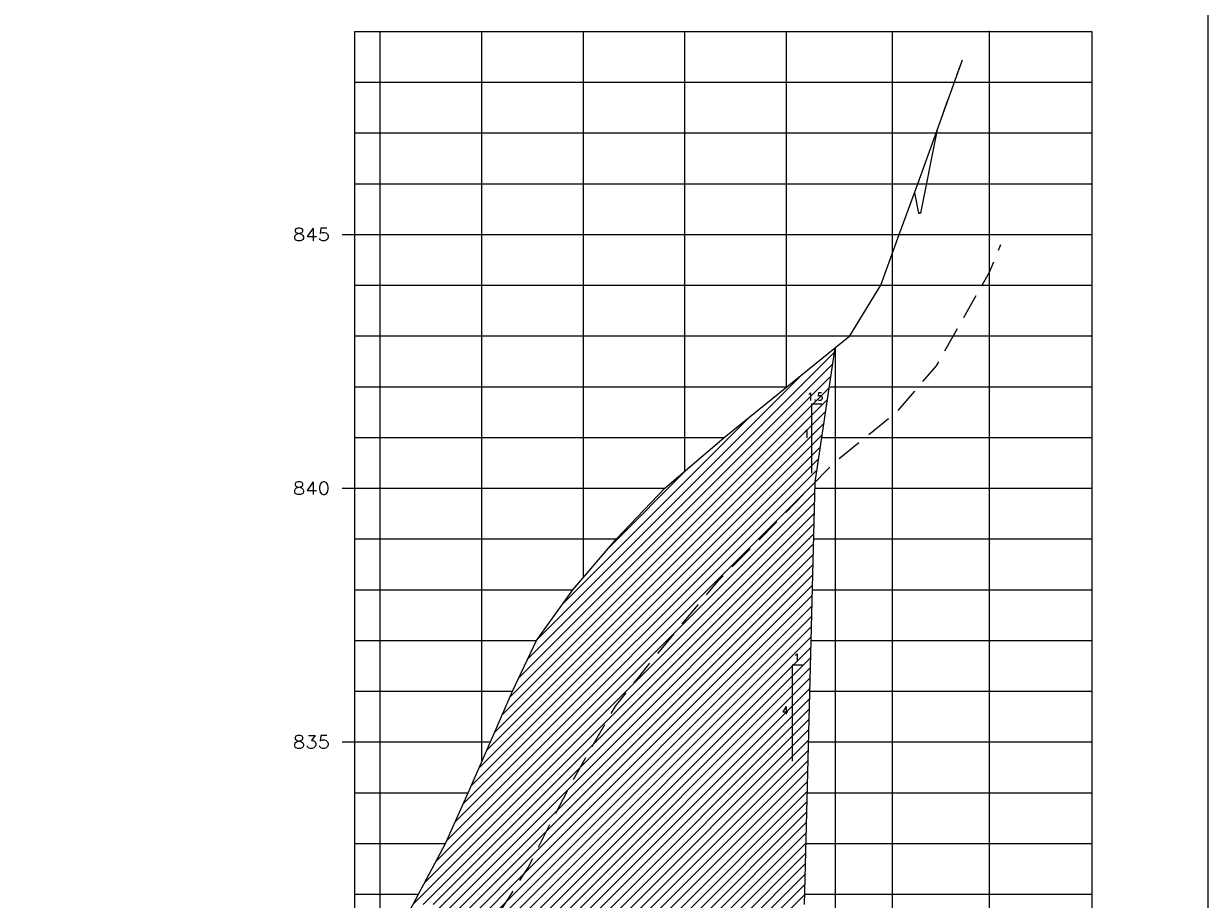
# Model space of a CAD drawing. Extents: x -1825 to 98, y 5678 to 6985.
# Tile 28 of 86: x -1408 to -1174, y 6559 to 6732. Entities that reach past the tile are written whole.
import ezdxf
from ezdxf.enums import TextEntityAlignment as Align

# ---------------------------------------------------------------- set-up
doc = ezdxf.new("R2010")
doc.units = 0
doc.header["$MEASUREMENT"] = 0
for name, pattern in [('CONTINUO', [0]), ('DASHED', [0.75, 0.5, -0.25]), ('HIDDEN', [0.375, 0.25, -0.125])]:
    doc.linetypes.add(name, pattern=pattern)
for name, color, linetype in [('-CORTE', 51, 'CONTINUOUS'), ('-PERFIL-ROCHA', 12, 'DASHED'), ('-ROCHA', 10, 'CONTINUO'), ('-TALUDI', 3, 'CONTINUOUS'), ('PADRÃO', 7, 'CONTINUOUS'), ('PG-CORTE', 4, 'CONTINUOUS'), ('PG-LINE', 7, 'CONTINUOUS'), ('PG-MALHA', 7, 'CONTINUOUS'), ('PG-TERRENO', 6, 'CONTINUOUS'), ('PG-TXT-100', 3, 'CONTINUOUS')]:
    doc.layers.add(name, color=color, linetype=linetype)
doc.styles.add('ROMANS', font='romans.shx', dxfattribs={"height": 1.5})
pattern_1 = [(45, (-2564.0654, 179.2586), (-0.9899495, 0.9899495), [])]

msp = doc.modelspace()

# ---------------------------------------------------------------- hatches: boundary and pattern name
at = {"layer": '-CORTE'}
h = msp.add_hatch(dxfattribs=at)
h.set_pattern_fill('_USER', color=256, scale=1.4, angle=45, style=0, pattern_type=0)
h.set_pattern_definition(pattern_1)
h.paths.add_polyline_path([(-1251.66, 6641.38), (-1247.69, 6667.86), (-1257.21, 6660.18), (-1269.6, 6650.18), (-1281.25, 6640.18), (-1290.79, 6630.18), (-1299.39, 6620.18), (-1306.57, 6610.18), (-1311.26, 6600.18), (-1315.64, 6590.18), (-1320.02, 6580.18), (-1324.51, 6570.18), (-1329.83, 6560.18), (-1330.89, 6558.18), (-1326.44, 6558.18), (-1322.92, 6540.65), (-1320.41, 6545.37), (-1317.75, 6550.37), (-1308.21, 6565.47), (-1303.35, 6575.03), (-1298.45, 6584.29), (-1291, 6597.23), (-1286.43, 6602.96), (-1278.17, 6613.09), (-1270.69, 6622.03), (-1263.72, 6628.93)])
h.paths.add_polyline_path([(-1253.94, 6649.76), (-1252.82, 6649.76), (-1252.82, 6652.04), (-1253.94, 6652.04)], flags=24)
h.paths.add_polyline_path([(-1253.26, 6657.07), (-1249.53, 6657.07), (-1249.53, 6659.35), (-1253.26, 6659.35)], flags=24)
h.paths.add_polyline_path([(-1321.78, 6544.35), (-1320.01, 6544.35), (-1320.01, 6546.63), (-1321.78, 6546.63)], flags=24)
at = {"layer": '-ROCHA'}
h = msp.add_hatch(dxfattribs=at)
h.set_pattern_fill('_USER', color=256, scale=1.4, angle=45, style=0, pattern_type=0)
h.set_pattern_definition(pattern_1)
h.paths.add_polyline_path([(-1251.66, 6641.38), (-1263.72, 6628.93), (-1270.69, 6622.03), (-1278.17, 6613.09), (-1286.43, 6602.96), (-1291, 6597.23), (-1298.45, 6584.29), (-1303.35, 6575.03), (-1308.21, 6565.47), (-1317.75, 6550.37), (-1320.41, 6545.37), (-1322.92, 6540.65), (-1319.82, 6525.18), (-1261.82, 6525.18), (-1255.22, 6558.18), (-1253.74, 6558.18)])
h.paths.add_polyline_path([(-1258.39, 6595.26), (-1256.54, 6595.26), (-1256.54, 6597.54), (-1258.39, 6597.54)], flags=24)
h.paths.add_polyline_path([(-1255.88, 6605.66), (-1254.76, 6605.66), (-1254.76, 6607.94), (-1255.88, 6607.94)], flags=24)
h.paths.add_polyline_path([(-1261.19, 6544.35), (-1259.41, 6544.35), (-1259.41, 6546.63), (-1261.19, 6546.63)], flags=24)
h.paths.add_polyline_path([(-1262.96, 6538.27), (-1261.84, 6538.27), (-1261.84, 6540.55), (-1262.96, 6540.55)], flags=24)
h.paths.add_polyline_path([(-1319.84, 6538.27), (-1318.72, 6538.27), (-1318.72, 6540.55), (-1319.84, 6540.55)], flags=24)
h.paths.add_polyline_path([(-1321.78, 6544.35), (-1320.01, 6544.35), (-1320.01, 6546.63), (-1321.78, 6546.63)], flags=25)

# ---------------------------------------------------------------- linework, layer by layer
at = {"layer": '-PERFIL-ROCHA', "ltscale": 10, "flags": 128}
msp.add_lwpolyline([(-1327.99, 6530.17), (-1325.73, 6535.37), (-1320.41, 6545.37), (-1317.75, 6550.37), (-1308.21, 6565.47), (-1303.35, 6575.03), (-1298.45, 6584.29), (-1291, 6597.23), (-1286.43, 6602.96), (-1278.17, 6613.09), (-1270.69, 6622.03), (-1263.72, 6628.93), (-1247.79, 6645.37), (-1235.38, 6655.37), (-1227.78, 6664.28), (-1221.36, 6675.6), (-1217.33, 6682.77), (-1215.06, 6688.18)], dxfattribs=at)
at = {"layer": '-TALUDI', "flags": 128}
for points in [[(-1250.36, 6656.75), (-1252.4, 6656.75), (-1252.4, 6643.18)], [(-1254.16, 6605.34), (-1256.2, 6605.34), (-1256.2, 6586.42)]]:
    msp.add_lwpolyline(points, dxfattribs=at)
at = {"layer": 'PADRÃO', "color": 2}
msp.add_lwpolyline([(-1795.2, 6406.02), (-1174.2, 6406.02), (-1174.2, 6970.02), (-1795.2, 6970.02)], close=True, dxfattribs=at)
at = {"layer": 'PG-CORTE'}
for p, q in [((-1227.61, 6710.85), (-1230.9, 6694.37)), ((-1232.1, 6698.37), (-1231.3, 6694.37)), ((-1231.3, 6694.37), (-1230.9, 6694.37)), ((-1230.9, 6694.37), (-1231.3, 6694.37)), ((-1231.3, 6694.37), (-1230.9, 6694.37))]:
    msp.add_line(p, q, dxfattribs=at)
at = {"layer": 'PG-CORTE', "linetype": 'CONTINUOUS'}
for p, q in [((-1251.66, 6641.38), (-1247.69, 6667.86)), ((-1253.74, 6558.18), (-1251.66, 6641.38))]:
    msp.add_line(p, q, dxfattribs=at)
at = {"layer": 'PG-LINE', "color": 3, "linetype": 'CONTINUOUS'}
msp.add_line((-1247.69, 6667.86), (-1247.69, 6501.58), dxfattribs=at)
at = {"layer": 'PG-MALHA', "linetype": 'CONTINUO'}
for p, q in [((-1337.4, 6730.18), (-1337.4, 6501.58)), ((-1317.4, 6730.18), (-1317.4, 6586.42)), ((-1297.4, 6730.18), (-1297.4, 6622.63)), ((-1277.4, 6730.18), (-1277.4, 6643.59)), ((-1257.4, 6730.18), (-1257.4, 6660.12)), ((-1236.51, 6730.18), (-1236.51, 6501.68)), ((-1217.4, 6730.28), (-1217.4, 6501.68))]:
    msp.add_line(p, q, dxfattribs=at)
at = {"layer": 'PG-MALHA', "color": 4, "linetype": 'CONTINUO'}
msp.add_line((-1197.17, 6730.18), (-1197.17, 6501.58), dxfattribs=at)
at = {"layer": 'PG-MALHA', "linetype": 'CONTINUO'}
for points in [[(-1342.4, 6730.18), (-1197.17, 6730.18)], [(-1342.4, 6720.18), (-1197.17, 6720.18)], [(-1342.4, 6710.18), (-1197.17, 6710.18)], [(-1342.4, 6700.18), (-1197.17, 6700.18)], [(-1342.4, 6690.18), (-1197.17, 6690.18)], [(-1342.4, 6680.18), (-1197.17, 6680.18)], [(-1342.4, 6670.18), (-1197.17, 6670.18)], [(-1342.4, 6660.18), (-1257.21, 6660.18)], [(-1248.84, 6660.18), (-1197.17, 6660.18)], [(-1342.4, 6650.18), (-1269.6, 6650.18)], [(-1250.34, 6650.18), (-1197.17, 6650.18)], [(-1342.4, 6640.18), (-1281.36, 6640.18)], [(-1251.69, 6640.18), (-1197.17, 6640.18)], [(-1342.4, 6630.18), (-1290.9, 6630.18)], [(-1251.94, 6630.18), (-1197.17, 6630.18)], [(-1342.4, 6620.18), (-1299.5, 6620.18)], [(-1252.19, 6620.18), (-1197.17, 6620.18)], [(-1342.4, 6610.18), (-1306.68, 6610.18)], [(-1252.44, 6610.18), (-1197.17, 6610.18)], [(-1342.4, 6600.18), (-1311.37, 6600.18)], [(-1252.69, 6600.18), (-1197.17, 6600.18)], [(-1342.4, 6590.18), (-1315.75, 6590.18)], [(-1252.94, 6590.18), (-1197.17, 6590.18)], [(-1342.4, 6580.18), (-1320.02, 6580.18)], [(-1253.19, 6580.18), (-1197.17, 6580.18)], [(-1342.4, 6570.18), (-1324.51, 6570.18)], [(-1253.44, 6570.18), (-1197.17, 6570.18)], [(-1342.4, 6560.18), (-1329.83, 6560.18)], [(-1253.69, 6560.18), (-1197.17, 6560.18)]]:
    msp.add_lwpolyline(points, dxfattribs=at)
at = {"layer": 'PG-MALHA', "color": 4, "linetype": 'CONTINUO'}
msp.add_lwpolyline([(-1342.4, 6730.18), (-1342.4, 6501.58)], dxfattribs=at)
at = {"layer": 'PG-MALHA', "color": 5, "linetype": 'CONTINUO'}
for points in [[(-1344.87, 6690.18), (-1342.4, 6690.18)], [(-1344.87, 6640.18), (-1342.4, 6640.18)], [(-1344.87, 6590.18), (-1342.4, 6590.18)]]:
    msp.add_lwpolyline(points, dxfattribs=at)
at = {"layer": 'PG-TERRENO', "linetype": 'CONTINUO', "ltscale": 10, "flags": 128}
msp.add_lwpolyline([(-1337.41, 6544.98), (-1335.15, 6550.18), (-1329.83, 6560.18), (-1324.51, 6570.18), (-1320.02, 6580.18), (-1315.64, 6590.18), (-1311.26, 6600.18), (-1306.57, 6610.18), (-1299.39, 6620.18), (-1290.79, 6630.18), (-1281.25, 6640.18), (-1269.6, 6650.18), (-1257.21, 6660.18), (-1244.8, 6670.18), (-1238.74, 6680.18), (-1235.09, 6690.18), (-1231.44, 6700.18), (-1222.65, 6724.59)], dxfattribs=at)
at = {"layer": 'PG-TERRENO', "linetype": 'HIDDEN', "ltscale": 10, "flags": 128}
msp.add_lwpolyline([(-1226.29, 6714.49), (-1222.65, 6724.59)], dxfattribs=at)

# ---------------------------------------------------------------- texts
at = {"layer": '-TALUDI', "color": 2, "style": 'ROMANS'}
for s, p in [('1.5', (-1253.31, 6657.45)), ('1', (-1254, 6650.14)), ('1', (-1255.93, 6606.04)), ('4', (-1258.23, 6595.64))]:
    msp.add_text(s, height=1.52, dxfattribs=at).set_placement(p)
at = {"layer": 'PG-TXT-100', "style": 'ROMANS', "width": 1.080702}
for s, p, p2 in [('845', (-1354.57, 6688.93), (-1347.24, 6688.93)), ('840', (-1354.57, 6638.93), (-1347.24, 6638.93)), ('835', (-1354.57, 6588.93), (-1347.24, 6588.93))]:
    msp.add_text(s, height=2.5, dxfattribs=at).set_placement(p, p2, align=Align.FIT)

doc.saveas('drawing.dxf')
